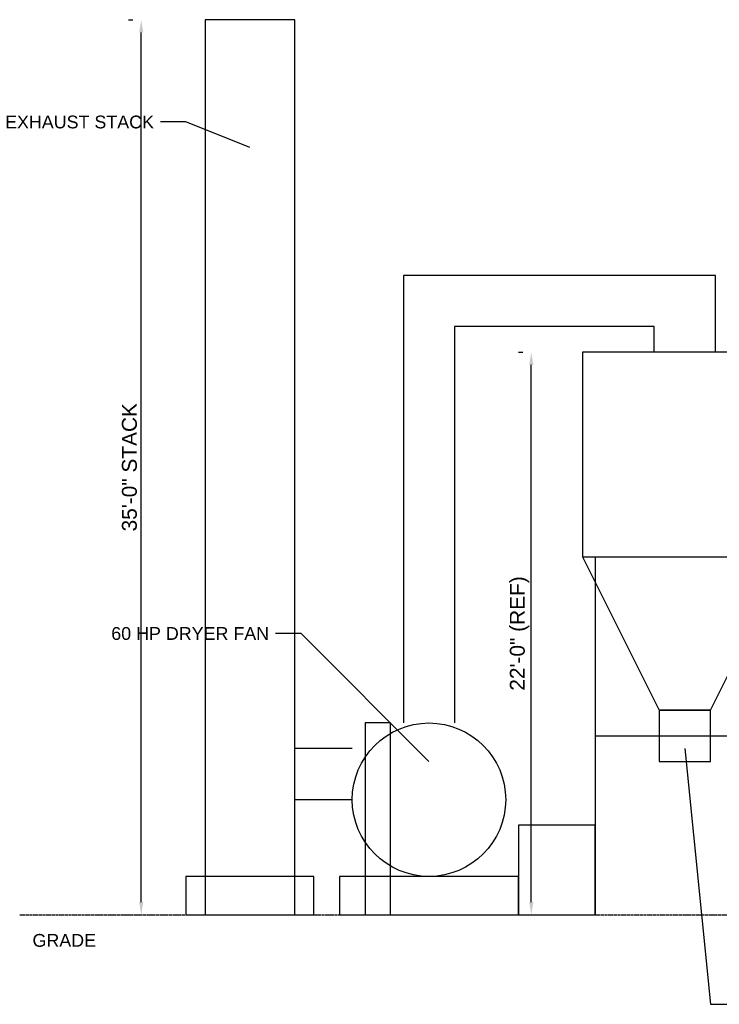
# Model space of a CAD drawing. Header units: inches. Extents: x -52 to 2304, y -1039 to 838.
# Tile 1 of 118: x 0 to 328, y -834 to -372. Entities that reach past the tile are written whole.
import ezdxf
from ezdxf.enums import TextEntityAlignment as Align

# ---------------------------------------------------------------- set-up
doc = ezdxf.new("R2010")
doc.units = ezdxf.units.IN
doc.header["$MEASUREMENT"] = 0
doc.linetypes.add('DASHED', pattern=[1.524, 1.27, -0.254])
for name, color, linetype in [('DIMENSIONS', 2, 'Continuous'), ('EQUIPMENT', 4, 'Continuous'), ('PAD', 8, 'DASHED'), ('TEXT', 7, 'Continuous')]:
    doc.layers.add(name, color=color, linetype=linetype)
doc.styles.add('MCE', font='arial.ttf')
doc.styles.add('OpenSansCondensed-Light', font='OpenSansCondensed-Light.ttf')
doc.dimstyles.new('EZDXF', dxfattribs={"dimtxt": 0.25, "dimasz": 0.175, "dimexe": 0.375, "dimexo": 0.125, "dimgap": 0.1, "dimtad": 1, "dimlfac": 100, "dimzin": 12, "dimdsep": 46, "dimtxsty": 'OpenSansCondensed-Light', "dimblk": 'ARCHTICK', "dimcen": 2.5, "dimazin": 3, "dimtfac": 0.5, "dimtmove": 2, "dimatfit": 3})
doc.dimstyles.new('MCE', dxfattribs={"dimtxt": 7, "dimasz": 6, "dimexe": 4, "dimexo": 6, "dimgap": 2, "dimtad": 1, "dimdec": 0, "dimlunit": 4, "dimtxsty": 'MCE', "dimcen": 2.5, "dimclrt": 2, "dimazin": 3, "dimtfac": 1, "dimtmove": 0, "dimatfit": 3})

# ---------------------------------------------------------------- blocks, each defined once
blk = doc.blocks.new('_ARCHTICK')
at = {"color": 0, "linetype": 'BYBLOCK', "const_width": 0.15}
blk.add_lwpolyline([(-0.5, -0.5), (0.5, 0.5)], dxfattribs=at)

msp = doc.modelspace()

# ---------------------------------------------------------------- linework, layer by layer
at = {"layer": 'EQUIPMENT'}
for p, q in [((326.4, -492), (180, -492)), ((180, -492), (180, -702)), ((326.4, -528), (326.4, -492)), ((297.6, -516), (204, -516)), ((204, -516), (204, -702)), ((297.6, -528), (297.6, -516)), ((270, -624), (270, -792)), ((270, -708), (354, -708)), ((156, -714), (129, -714)), ((156, -738), (129, -738))]:
    msp.add_line(p, q, dxfattribs=at)
for points in [[(87, -792), (129, -792), (129, -372), (87, -372)], [(264, -624), (360, -624), (360, -528), (264, -528)], [(300, -720), (324, -720), (324, -696), (300, -696)], [(162, -792), (174, -792), (174, -702), (162, -702)], [(234, -792), (270, -792), (270, -750), (234, -750)], [(78, -792), (138, -792), (138, -774), (78, -774)], [(150, -792), (234, -792), (234, -774), (150, -774)]]:
    msp.add_lwpolyline(points, close=True, dxfattribs=at)
msp.add_lwpolyline([(264, -624), (300, -696), (324, -696), (360, -624)], dxfattribs=at)
msp.add_circle((192, -738), 36, dxfattribs=at)
at = {"layer": 'PAD'}
msp.add_line((0, -792), (1488, -792), dxfattribs=at)

# ---------------------------------------------------------------- texts
at = {"layer": 'TEXT', "style": 'MCE'}
for s, p in [('EXHAUST STACK', (63, -420)), ('60 HP DRYER FAN', (117, -660))]:
    msp.add_text(s, height=6, dxfattribs=at).set_placement(p, align=Align.MIDDLE_RIGHT)
msp.add_text('GRADE', height=6, dxfattribs=at).set_placement((6, -801), align=Align.TOP_LEFT)

# ---------------------------------------------------------------- dimensions: what is measured, and where the dimension line sits
at = {"layer": 'DIMENSIONS'}
for base, p1, p2, text in [((57, -792), (57, -792), (57, -372), '35\'-0" STACK'), ((240, -792), (240, -792), (240, -528), '22\'-0" (REF)')]:
    msp.add_linear_dim(base=base, p1=p1, p2=p2, angle=90, text=text, dimstyle='MCE', dxfattribs=at).render()

# ---------------------------------------------------------------- leaders
at = {"layer": 'TEXT'}
for points in [[(108, -432), (78, -420), (66, -420)], [(192, -720), (132, -660), (120, -660)], [(312, -714), (324, -834), (336, -834)]]:
    msp.add_leader(points, dimstyle='EZDXF', dxfattribs=at)

doc.saveas('drawing.dxf')
